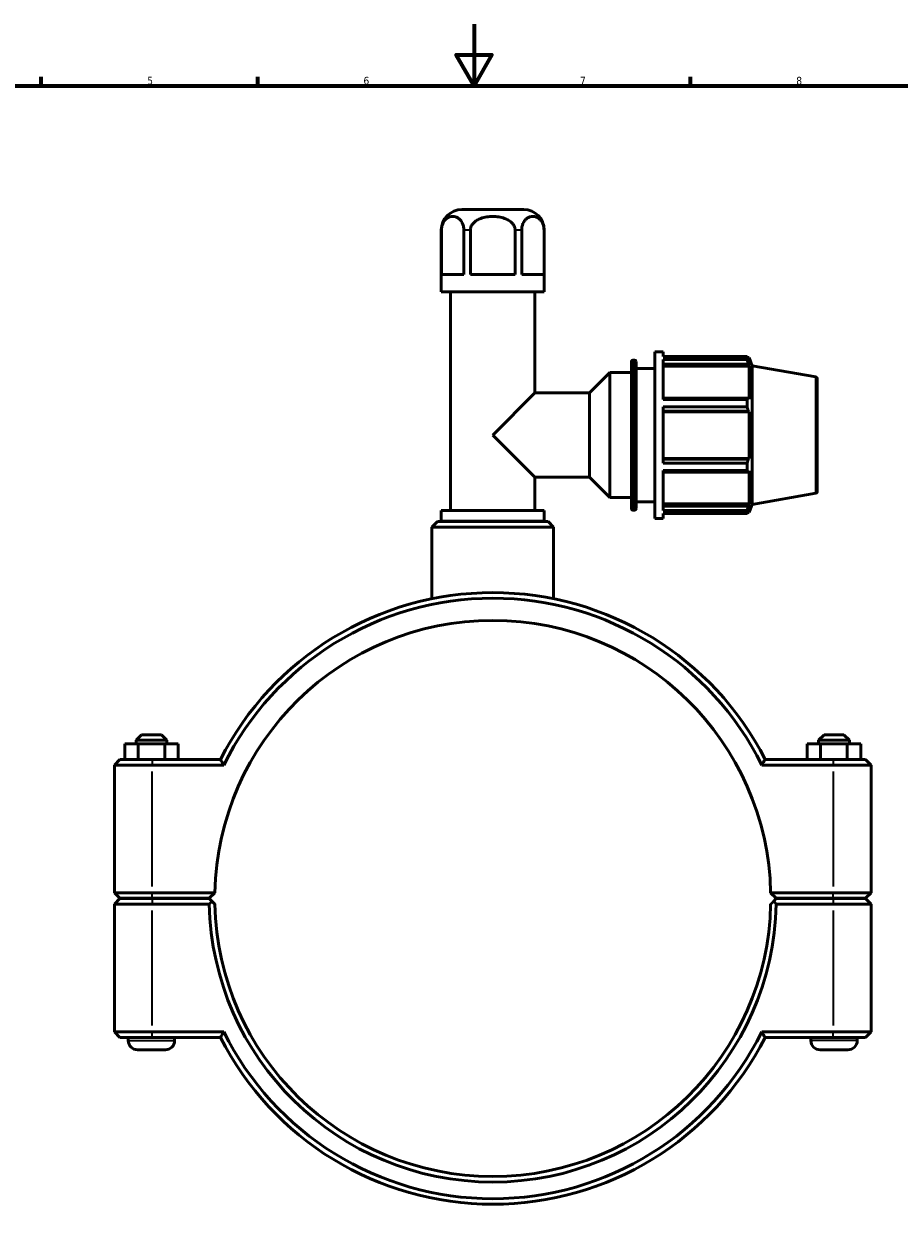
# Model space of a CAD drawing. Header units: millimetres. Extents: x 0 to 904, y -44 to 1315.
# Tile 3 of 7: x 275 to 558, y 206 to 594. Entities that reach past the tile are written whole.
import ezdxf

# ---------------------------------------------------------------- set-up
doc = ezdxf.new("R2010")
doc.units = ezdxf.units.MM
for name, color, linetype, lineweight in [('Border (ISO)', 7, 'Continuous', 70), ('Visible (ISO)', 7, 'Continuous', 50), ('Visible Narrow (ISO)', 7, 'Continuous', 35)]:
    doc.layers.add(name, color=color, linetype=linetype, lineweight=lineweight)
doc.styles.add('Note Text (ISO)', font='tahoma.ttf')

# ---------------------------------------------------------------- blocks, each defined once
blk = doc.blocks.new('Borders Default Border')
at = {"layer": 'Border (ISO)'}
for p, q in [((280.33, 574), (280.33, 576.9)), ((350.42, 574), (350.42, 576.9)), ((490.58, 574), (490.58, 576.9))]:
    blk.add_line(p, q, dxfattribs=at)
at = {"layer": 'Border (ISO)', "flags": 128}
for points in [[(420.5, 594), (420.5, 574), (414.73, 584), (426.27, 584), (420.5, 574)], [(20, 20), (20, 574), (821, 574), (821, 20), (20, 20)]]:
    blk.add_lwpolyline(points, dxfattribs=at)
at = {"layer": 'Border (ISO)', "color": 232, "true_color": 0xca0064, "char_height": 2.5, "attachment_point": 7, "style": 'Note Text (ISO)'}
for s, insert in [('5', (314.64, 574.35)), ('6', (384.66, 574.35)), ('7', (454.77, 574.4)), ('8', (524.81, 574.34))]:
    blk.add_mtext(s, dxfattribs=dict(at, insert=insert))

msp = doc.modelspace()

# ---------------------------------------------------------------- linework, layer by layer
at = {"layer": 'Visible (ISO)'}
for p, q in [((436.541, 533.927), (416.521, 533.927)), ((409.871, 507.327), (409.871, 527.277)), ((409.916, 512.927), (409.916, 527.277)), ((417.166, 527.277), (417.166, 512.927)), ((419.282, 512.927), (419.282, 527.277)), ((433.781, 527.277), (433.781, 512.927)), ((435.897, 512.927), (435.897, 527.277)), ((443.146, 527.277), (443.146, 512.927)), ((443.191, 507.327), (443.191, 527.277)), ((409.916, 512.927), (417.166, 512.927)), ((419.282, 512.927), (433.781, 512.927)), ((435.897, 512.927), (443.146, 512.927)), ((443.191, 507.327), (409.871, 507.327)), ((412.9, 436.527), (412.9, 507.327)), ((440.162, 474.558), (440.162, 507.327)), ((479.031, 433.927), (479.031, 487.927)), ((479.031, 487.927), (481.731, 487.927)), ((481.731, 486.332), (481.731, 487.927)), ((481.731, 486.332), (508.876, 486.332)), ((508.876, 485.356), (508.876, 486.332)), ((509.047, 486.037), (509.564, 486.037)), ((509.564, 484.875), (509.269, 485.648)), ((509.564, 484.875), (509.564, 486.037)), ((510.531, 483.38), (509.564, 486.037)), ((471.431, 437.127), (471.431, 484.727)), ((471.931, 485.227), (472.431, 485.227)), ((472.931, 484.727), (472.931, 437.127)), ((472.931, 482.527), (479.031, 482.527)), ((481.731, 472.427), (481.731, 485.356)), ((508.876, 485.356), (481.731, 485.356)), ((481.731, 483.919), (509.269, 483.919)), ((481.731, 483.2), (509.564, 483.2)), ((509.269, 483.919), (509.564, 483.2)), ((509.564, 472.522), (509.564, 483.2)), ((510.531, 438.475), (510.531, 483.38)), ((531.118, 479.75), (510.531, 483.38)), ((457.812, 474.558), (464.431, 481.177)), ((464.431, 440.677), (464.431, 481.177)), ((464.431, 481.177), (471.431, 481.177)), ((531.531, 479.258), (531.531, 442.597)), ((426.531, 460.927), (440.162, 474.558)), ((440.162, 474.558), (457.812, 474.558)), ((457.812, 447.296), (457.812, 474.558)), ((509.269, 472.896), (481.731, 472.896)), ((481.731, 472.427), (508.876, 472.427)), ((481.731, 451.785), (481.731, 470.07)), ((508.876, 470.07), (481.731, 470.07)), ((508.876, 470.07), (508.876, 472.427)), ((509.564, 472.522), (509.269, 472.896)), ((481.731, 468.722), (509.269, 468.722)), ((481.731, 468.478), (509.564, 468.478)), ((509.269, 468.722), (509.564, 468.478)), ((509.564, 453.377), (509.564, 468.478)), ((440.162, 447.296), (426.531, 460.927)), ((481.731, 453.377), (509.564, 453.377)), ((509.269, 453.133), (481.731, 453.133)), ((481.731, 451.785), (508.876, 451.785)), ((508.876, 449.428), (508.876, 451.785)), ((509.564, 453.377), (509.269, 453.133)), ((440.162, 436.527), (440.162, 447.296)), ((440.162, 447.296), (457.812, 447.296)), ((457.812, 447.296), (464.431, 440.677)), ((481.731, 436.499), (481.731, 449.428)), ((508.876, 449.428), (481.731, 449.428)), ((481.731, 448.959), (509.269, 448.959)), ((509.269, 448.959), (509.564, 449.333)), ((509.564, 438.655), (509.564, 449.333)), ((464.431, 440.677), (471.431, 440.677)), ((472.931, 439.327), (479.031, 439.327)), ((531.118, 442.105), (510.531, 438.475)), ((443.191, 436.527), (409.871, 436.527)), ((409.871, 433.027), (409.871, 436.527)), ((443.191, 433.027), (443.191, 436.527)), ((471.931, 436.627), (472.431, 436.627)), ((481.731, 438.655), (509.564, 438.655)), ((509.269, 437.936), (481.731, 437.936)), ((481.731, 436.499), (508.876, 436.499)), ((481.731, 433.927), (481.731, 435.522)), ((508.876, 435.522), (481.731, 435.522)), ((508.876, 435.522), (508.876, 436.499)), ((509.047, 435.817), (509.564, 435.817)), ((509.564, 438.655), (509.269, 437.936)), ((509.269, 436.207), (509.564, 436.98)), ((510.531, 438.475), (509.564, 435.817)), ((509.564, 435.817), (509.564, 436.98)), ((408.642, 432.927), (406.842, 431.127)), ((408.642, 432.927), (444.42, 432.927)), ((443.191, 433.027), (409.871, 433.027)), ((411.386, 432.927), (411.386, 433.027)), ((441.677, 432.927), (441.677, 433.027)), ((444.42, 432.927), (446.22, 431.127)), ((479.031, 433.927), (481.731, 433.927)), ((446.22, 431.127), (406.842, 431.127)), ((406.842, 407.95), (406.842, 431.127)), ((446.22, 407.95), (446.22, 431.127)), ((312.831, 363.927), (311.031, 362.127)), ((321.031, 362.127), (311.031, 362.127)), ((311.031, 360.927), (311.031, 362.127)), ((312.831, 363.927), (319.231, 363.927)), ((319.231, 363.927), (321.031, 362.127)), ((321.031, 360.927), (321.031, 362.127)), ((533.831, 363.927), (532.031, 362.127)), ((532.031, 362.127), (542.031, 362.127)), ((532.031, 362.127), (532.031, 360.927)), ((540.231, 363.927), (533.831, 363.927)), ((540.231, 363.927), (542.031, 362.127)), ((542.031, 362.127), (542.031, 360.927)), ((307.371, 360.927), (311.741, 360.927)), ((307.371, 355.927), (307.371, 360.927)), ((311.741, 360.927), (320.401, 360.927)), ((311.741, 355.927), (311.741, 360.927)), ((320.401, 360.927), (324.691, 360.927)), ((320.401, 355.927), (320.401, 360.927)), ((324.691, 355.927), (324.691, 360.927)), ((532.661, 360.927), (528.371, 360.927)), ((528.371, 355.927), (528.371, 360.927)), ((532.661, 355.927), (532.661, 360.927)), ((541.321, 360.927), (532.661, 360.927)), ((541.321, 355.927), (541.321, 360.927)), ((545.691, 360.927), (541.321, 360.927)), ((545.691, 355.927), (545.691, 360.927)), ((305.831, 355.927), (304.031, 354.127)), ((316.281, 354.127), (304.031, 354.127)), ((304.031, 354.127), (304.031, 312.777)), ((305.831, 355.927), (316.281, 355.927)), ((338.35, 355.927), (316.281, 355.927)), ((316.281, 354.127), (339.459, 354.127)), ((513.604, 354.127), (536.781, 354.127)), ((536.781, 355.927), (514.713, 355.927)), ((536.781, 355.927), (547.231, 355.927)), ((549.031, 354.127), (536.781, 354.127)), ((547.231, 355.927), (549.031, 354.127)), ((549.031, 312.777), (549.031, 354.127)), ((305.831, 310.977), (304.031, 312.777)), ((304.031, 312.777), (316.281, 312.777)), ((305.831, 310.877), (304.031, 309.077)), ((316.281, 310.977), (305.831, 310.977)), ((305.831, 310.877), (316.281, 310.877)), ((308.531, 310.877), (308.531, 310.977)), ((336.55, 312.777), (316.281, 312.777)), ((316.281, 310.977), (334.731, 310.977)), ((334.731, 310.877), (316.281, 310.877)), ((323.531, 310.877), (323.531, 310.977)), ((334.731, 310.977), (336.55, 312.777)), ((335.638, 309.98), (334.731, 310.877)), ((516.512, 312.777), (518.331, 310.977)), ((536.781, 312.777), (516.512, 312.777)), ((518.331, 310.877), (517.424, 309.98)), ((518.331, 310.977), (536.781, 310.977)), ((536.781, 310.877), (518.331, 310.877)), ((529.531, 310.977), (529.531, 310.877)), ((536.781, 312.777), (549.031, 312.777)), ((547.231, 310.977), (536.781, 310.977)), ((536.781, 310.877), (547.231, 310.877)), ((544.531, 310.977), (544.531, 310.877)), ((547.231, 310.977), (549.031, 312.777)), ((547.231, 310.877), (549.031, 309.077)), ((316.281, 309.077), (304.031, 309.077)), ((304.031, 309.077), (304.031, 267.727)), ((316.281, 309.077), (334.75, 309.077)), ((518.313, 309.077), (536.781, 309.077)), ((549.031, 309.077), (536.781, 309.077)), ((549.031, 267.727), (549.031, 309.077)), ((304.031, 267.727), (316.281, 267.727)), ((305.831, 265.927), (304.031, 267.727)), ((316.281, 265.927), (305.831, 265.927)), ((308.531, 264.927), (308.531, 265.927)), ((339.459, 267.727), (316.281, 267.727)), ((316.281, 265.927), (338.35, 265.927)), ((323.531, 264.927), (323.531, 265.927)), ((536.781, 267.727), (513.604, 267.727)), ((514.713, 265.927), (536.781, 265.927)), ((529.531, 265.927), (529.531, 264.927)), ((536.781, 267.727), (549.031, 267.727)), ((547.231, 265.927), (536.781, 265.927)), ((544.531, 265.927), (544.531, 264.927)), ((547.231, 265.927), (549.031, 267.727)), ((320.531, 261.927), (311.531, 261.927)), ((532.531, 261.927), (541.531, 261.927))]:
    msp.add_line(p, q, dxfattribs=at)
for centre, radius, start, end in [((416.521, 527.277), 6.65, 90, 180), ((436.541, 527.277), 6.65, 0, 90), ((471.931, 484.727), 0.5, 90, 180), ((472.431, 484.727), 0.5, 0, 90), ((531.031, 479.258), 0.5, 0, 80), ((531.031, 442.597), 0.5, 280, 0), ((471.931, 437.127), 0.5, 180, 270), ((472.431, 437.127), 0.5, 270, 0), ((426.531, 310.927), 99, 27.03569, 152.96431), ((426.531, 310.927), 97.2, 26.3878, 153.6122), ((426.531, 310.927), 90, 1.17783, 178.82217), ((426.531, 310.927), 90, 178.82217, 178.82223), ((426.531, 310.927), 90, 1.17777, 1.17783), ((426.531, 310.927), 91.8, 181.15473, 358.84527), ((426.531, 310.927), 90, 181.17777, 358.82223), ((311.531, 264.927), 3, 180, 270), ((320.531, 264.927), 3, 270, 0), ((426.531, 310.927), 99, 207.03569, 332.96431), ((426.531, 310.927), 97.2, 206.3878, 333.6122), ((532.531, 264.927), 3, 180, 270), ((541.531, 264.927), 3, 270, 0)]:
    msp.add_arc(centre, radius, start, end, dxfattribs=at)
for points in [[(409.916, 527.277), (409.916, 527.604), (409.951, 527.989), (410.073, 528.658), (410.192, 529.053), (410.49, 529.772), (410.747, 530.182), (411.172, 530.685), (411.412, 530.904), (411.908, 531.26), (412.234, 531.423), (412.897, 531.629), (413.234, 531.673), (413.848, 531.673), (414.184, 531.629), (414.847, 531.423), (415.174, 531.26), (415.669, 530.904), (415.909, 530.685), (416.335, 530.182), (416.592, 529.772), (416.89, 529.053), (417.009, 528.658), (417.13, 527.989), (417.166, 527.604), (417.166, 527.277)], [(419.282, 527.277), (419.282, 527.604), (419.352, 527.989), (419.595, 528.658), (419.833, 529.053), (420.429, 529.772), (420.944, 530.182), (421.794, 530.685), (422.274, 530.904), (423.265, 531.26), (423.918, 531.423), (425.244, 531.629), (425.917, 531.673), (427.145, 531.673), (427.818, 531.629), (429.144, 531.423), (429.797, 531.26), (430.788, 530.904), (431.268, 530.685), (432.119, 530.182), (432.634, 529.772), (433.229, 529.053), (433.467, 528.658), (433.71, 527.989), (433.781, 527.604), (433.781, 527.277)], [(435.897, 527.277), (435.897, 527.604), (435.932, 527.989), (436.054, 528.658), (436.172, 529.053), (436.47, 529.772), (436.728, 530.182), (437.153, 530.685), (437.393, 530.904), (437.889, 531.26), (438.215, 531.423), (438.878, 531.629), (439.215, 531.673), (439.829, 531.673), (440.165, 531.629), (440.828, 531.423), (441.155, 531.26), (441.65, 530.904), (441.89, 530.685), (442.315, 530.182), (442.573, 529.772), (442.871, 529.053), (442.99, 528.658), (443.111, 527.989), (443.146, 527.604), (443.146, 527.277)]]:
    msp.add_open_spline(points, degree=3, knots=[0.8782707, 0.8782707, 0.8782707, 0.8782707, 0.976249, 0.976249, 1.0916146, 1.0916146, 1.2562242, 1.2562242, 1.3880539, 1.3880539, 1.5722977, 1.5722977, 1.7565415, 1.7565415, 1.9407853, 1.9407853, 2.1250291, 2.1250291, 2.2568587, 2.2568587, 2.4214684, 2.4214684, 2.5368339, 2.5368339, 2.6348122, 2.6348122, 2.6348122, 2.6348122], dxfattribs=at)
for points, weights in [([(508.876, 486.332), (509.081, 485.983), (509.269, 485.648)], [1, 1.00202122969, 1.00322691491]), ([(509.269, 483.919), (509.081, 484.623), (508.876, 485.356)], [1.00322691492, 1.00202122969, 1]), ([(508.876, 472.427), (509.081, 472.666), (509.269, 472.896)], [1, 1.00202122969, 1.00322691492]), ([(509.269, 468.722), (509.081, 469.382), (508.876, 470.07)], [1.00322691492, 1.00202122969, 1]), ([(508.876, 451.785), (509.081, 452.473), (509.269, 453.133)], [1, 1.00202122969, 1.00322691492]), ([(509.269, 448.959), (509.081, 449.189), (508.876, 449.428)], [1.00322691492, 1.00202122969, 1]), ([(508.876, 436.499), (509.081, 437.232), (509.269, 437.936)], [1, 1.00202122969, 1.00322691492]), ([(509.269, 436.207), (509.081, 435.872), (508.876, 435.522)], [1.00322691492, 1.00202122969, 1]), ([(336.55, 309.077), (336.097, 309.526), (335.638, 309.98)], [1.0116426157, 1.00874368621, 1.00580249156]), ([(517.424, 309.98), (516.966, 309.526), (516.512, 309.077)], [1.00580249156, 1.00874368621, 1.0116426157])]:
    msp.add_rational_spline(points, weights, degree=2, dxfattribs=at)
for points, degree in [([(339.459, 354.127), (339.087, 354.727), (338.717, 355.327), (338.35, 355.927)], 3), ([(513.604, 354.127), (513.975, 354.727), (514.345, 355.327), (514.713, 355.927)], 3), ([(334.75, 309.077), (335.194, 309.531), (335.638, 309.98)], 2), ([(517.424, 309.98), (517.868, 309.531), (518.313, 309.077)], 2), ([(339.459, 267.727), (339.087, 267.128), (338.717, 266.528), (338.35, 265.927)], 3), ([(513.604, 267.727), (513.975, 267.128), (514.345, 266.528), (514.713, 265.927)], 3)]:
    msp.add_open_spline(points, degree=degree, dxfattribs=at)
at = {"layer": 'Visible Narrow (ISO)'}
for p, q in [((409.912, 527.277), (409.871, 527.277)), ((419.172, 527.277), (417.267, 527.277)), ((435.795, 527.277), (433.891, 527.277)), ((443.191, 527.277), (443.151, 527.277)), ((471.931, 484.928), (471.931, 436.927)), ((472.431, 436.927), (472.431, 484.928)), ((531.118, 442.336), (531.118, 479.518)), ((316.281, 355.837), (316.281, 354.217)), ((536.781, 355.837), (536.781, 354.217)), ((316.281, 314.845), (316.281, 352.06)), ((536.781, 352.06), (536.781, 314.845)), ((316.281, 311.067), (316.281, 312.687)), ((316.281, 310.787), (316.281, 309.167)), ((536.781, 311.067), (536.781, 312.687)), ((536.781, 310.787), (536.781, 309.167)), ((316.281, 269.795), (316.281, 307.01)), ((536.781, 307.01), (536.781, 269.795)), ((308.624, 264.927), (323.439, 264.927)), ((316.281, 266.017), (316.281, 267.637)), ((544.439, 264.927), (529.624, 264.927)), ((536.781, 266.017), (536.781, 267.637))]:
    msp.add_line(p, q, dxfattribs=at)

# ---------------------------------------------------------------- block references
msp.add_blockref('Borders Default Border', (0, 0))

doc.saveas('drawing.dxf')
